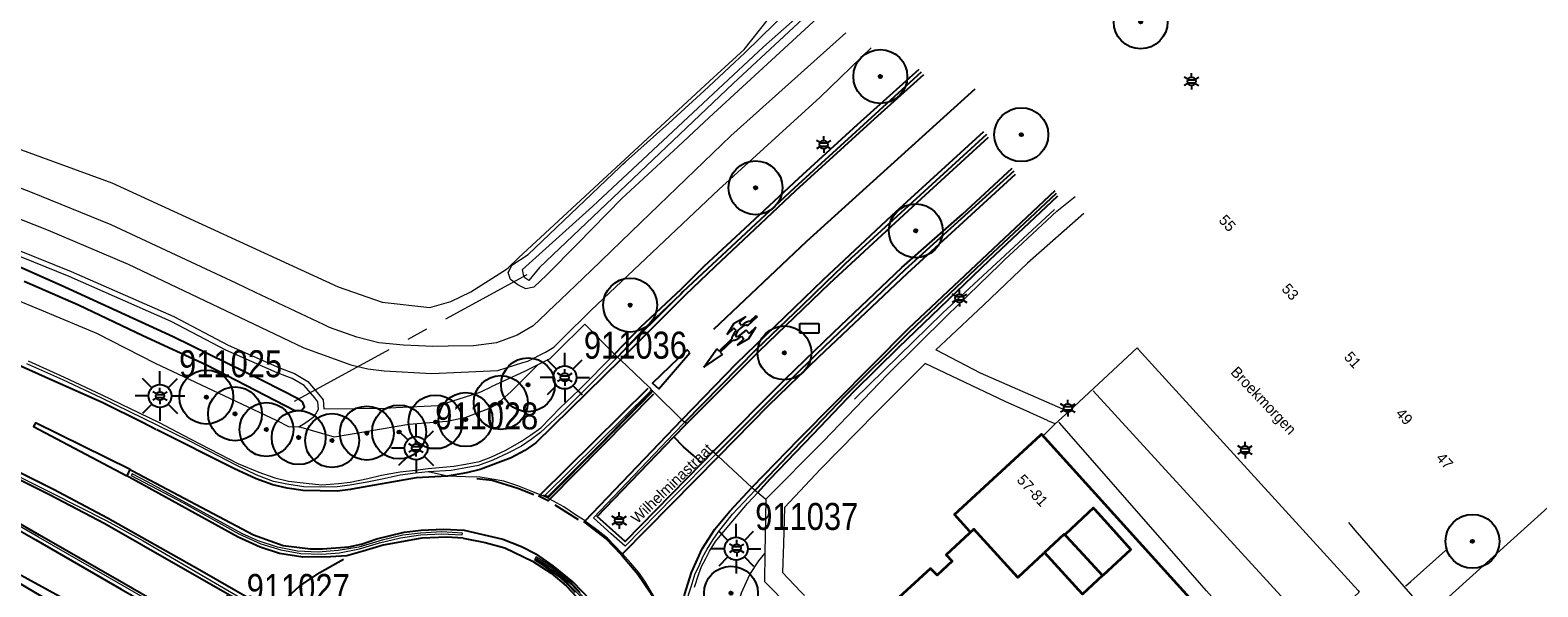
# Model space of a CAD drawing. Header units: metres. Extents: x 169249 to 194689, y 406250 to 412203.
# Tile 30 of 35: x 169901 to 170040, y 406980 to 407032. Entities that reach past the tile are written whole.
import ezdxf
from ezdxf.enums import TextEntityAlignment as Align

# ---------------------------------------------------------------- set-up
doc = ezdxf.new("R2010")
doc.units = ezdxf.units.M
doc.linetypes.add('AM-AS', pattern=[16, 10, -2, 2, -2])
doc.layers.get('0').update_dxf_attribs({"lineweight": 25})
for name, color, linetype, lineweight in [('B-WE-AM-AS_KUNSTWERK_DUIKER-GV', 10, 'AM-AS', 18), ('B-WE-GR-BOOM-S', 90, 'Continuous', 25), ('B-WE-GR-HAAG-G', 90, 'GR-HAAG1', 13), ('B-WE-GR-HAAG-GV', 90, 'GR-HAAG1', 13), ('B-WE-GW-WATERGANG_INSTEEK-G', 160, 'Continuous', 18), ('B-WE-GW-WATERGANG_SLOOT_BODEM-G', 160, 'Continuous', 18), ('B-WE-IE-TERREINAFSCHEIDING_KUNSTMATIG_HEKWERK-G', 20, 'IE-TERREINAFSCHEIDING-KUNSTMATIG', 18), ('B-WE-KL-ET_LS_OV_KAST-S', 190, 'Continuous', 25), ('B-WE-KL-ET_LS_OV_LICHTMAST-S', 190, 'Continuous', 25), ('B-WE-OG-BREUKLIJN-G', 7, 'Continuous', 18), ('B-WE-OG-TOPOGRAFIE_BEBOUWING-G', 1, 'Continuous', 35), ('B-WE-OG-TOPOGRAFIE_WATER-GV', 160, 'Continuous', 18), ('B-WE-OG-TOPOGRAFIE_WEG_BERM-GV', 62, 'Continuous', 18), ('B-WE-OG-TOPOGRAFIE_WEG_PARKEERPLAATS-G', 191, 'Continuous', 18), ('B-WE-OG-TOPOGRAFIE_WEG_RIJWEG-GV', 252, 'Continuous', 18), ('B-WE-OG-TOPOGRAFIE_WEG_VERHARD-G', 252, 'Continuous', 18), ('B-WE-OG-TOPOGRAFIE_WEG_VOETPAD-GV', 31, 'Continuous', 18), ('B-WE-VW-MARKERING_PIJL-S', 7, 'Continuous', 25)]:
    doc.layers.add(name, color=color, linetype=linetype, lineweight=lineweight)
for name, color, linetype in [('B-WE-OG-TOPOGRAFIE_WATER_SLOOT-GV', 7, 'Continuous'), ('B-WE-OG-TOPOGRAFIE_WEG_RIJWEG-G', 7, 'Continuous'), ('B-WE-OG-TOPOGRAFIE_WEG_VERKEERSEILAND-GV', 7, 'Continuous'), ('B-WE-VH-KANTOPSLUITING-G', 7, 'Continuous'), ('B-WE-VW-MARKERING-G', 7, 'Continuous'), ('Label_Nummeraanduidingreeks', 7, 'Continuous'), ('Label_Openbareruimte', 7, 'Continuous')]:
    doc.layers.add(name, color=color, linetype=linetype)
doc.styles.add('ARIAL', font='ARIALN.TTF', dxfattribs={"height": 1})
doc.styles.add('NLCS-ISO', font='txt')
doc.linetypes.add('GR-HAAG1', pattern='A,6,[176,NLCS.SHX,S=0.125,R=0,X=0,Y=0],-2', length=8)
doc.linetypes.add('IE-TERREINAFSCHEIDING-KUNSTMATIG', pattern='A,4,[82,NLCS.SHX,S=0.75,R=90,X=0,Y=0],4,-2', length=10)

# ---------------------------------------------------------------- blocks, each defined once
blk = doc.blocks.new('SKL-ET_OV_KAST_ALGEMEEN-SO')
for p, q in [((-0.91, 0.44), (0.84, 0.44)), ((-0.91, -0.43), (-0.91, 0.44)), ((0.84, 0.44), (0.84, -0.43)), ((0.84, -0.43), (-0.91, -0.43))]:
    blk.add_line(p, q)
blk = doc.blocks.new('SGR-BOOM_01')
at = {"ltscale": 0.1}
h = blk.add_hatch(color=256, dxfattribs=at)
edge = h.paths.add_edge_path()
edge.add_arc((0, 0), 0.15, 0, 360)
for radius in [2.5, 0.045]:
    blk.add_circle((0, 0), radius)
blk.add_circle((0, 0), 0.15, dxfattribs=at)
blk = doc.blocks.new('B-SVW-MARKERING_PIJL_ROTONDE_RD_RA_LA_6.80')
for p, q in [((1.95, 0.98), (0.75, 0.68)), ((0.75, 0.68), (1.6, 0.68)), ((1.6, 0.21), (1.6, 0.68)), ((3.15, 0.68), (1.95, 0.98)), ((2.3, 0.36), (2.3, 0.68)), ((2.3, 0.68), (3.15, 0.68)), ((0.75, -0.68), (1.6, -0.68)), ((1.95, -0.98), (0.75, -0.68)), ((1.6, -0.36), (1.6, -0.68)), ((3.15, -0.68), (1.95, -0.98)), ((2.3, -0.36), (2.3, -0.68)), ((2.3, -0.68), (3.15, -0.68))]:
    blk.add_line(p, q)
at = {"linetype": 'Continuous'}
for p, q in [((4.75, 0.07), (3.13, 0.07)), ((6.8, 0), (4.75, 0.37)), ((4.75, 0.07), (4.75, 0.37)), ((4.75, -0.08), (3.13, -0.08)), ((6.8, 0), (4.75, -0.38)), ((4.75, -0.08), (4.75, -0.38))]:
    blk.add_line(p, q, dxfattribs=at)
for points in [[(0, 0.07), (1.27, 0.07)], [(0, -0.07), (0, 0.07)], [(0.77, -0.08), (0, -0.07)]]:
    blk.add_lwpolyline(points)
for major_axis, ratio, start_param, end_param in [((0.72, 0), 0.333997, 2.824404, 8.361609), ((1.2, 0), 0.3125, 0.201358, 1.274792), ((1.2, 0), 0.3125, -2.940235, -1.866765), ((1.2, 0), 0.3125, -1.274828, -0.201358)]:
    blk.add_ellipse((1.95, 0), major_axis=major_axis, ratio=ratio, start_param=start_param, end_param=end_param, dxfattribs=at)
blk = doc.blocks.new('B-SIE-WEG_LICHTMAST-SO')
at = {"ltscale": 0.1}
for p, q in [((-0.33, 0.19), (-0.67, 0.39)), ((0, 0.39), (0, 0.77)), ((0.33, 0.19), (0.67, 0.39)), ((-0.33, -0.19), (-0.67, -0.39)), ((0, -0.39), (0, -0.77)), ((0.33, -0.19), (0.67, -0.39))]:
    blk.add_line(p, q, dxfattribs=at)
at = {"flags": 128}
for points in [[(-0.35, 0.15), (0.35, 0.15)], [(-0.35, -0.15), (0.35, -0.15)]]:
    blk.add_lwpolyline(points, dxfattribs=at)
at = {"ltscale": 0.1}
blk.add_circle((0, 0), 0.386, dxfattribs=at)
at = {"style": 'NLCS-ISO'}
blk.add_attdef('TYPE', text='', height=0.549, dxfattribs=at).set_placement((0, 0.77), align=Align.BOTTOM_CENTER)
blk = doc.blocks.new('LM')
for p, q in [((-0.47, 0.61), (-0.47, 1.83)), ((-1.23, 0.3), (-2.09, 1.16)), ((0.29, 0.3), (1.15, 1.16)), ((-1.54, -0.46), (-2.76, -0.46)), ((-1.23, -1.22), (-2.09, -2.08)), ((0.29, -1.21), (1.15, -2.08)), ((0.6, -0.46), (1.82, -0.46)), ((-0.47, -1.53), (-0.47, -2.75))]:
    blk.add_line(p, q)
blk.add_circle((-0.47, -0.46), 1.07)
at = {"color": 7, "style": 'ARIAL'}
blk.add_attdef('MASTNR.', (1.3, 1.28), '', height=2.5, dxfattribs=at)

msp = doc.modelspace()

# ---------------------------------------------------------------- linework, layer by layer
at = {"layer": 'B-WE-AM-AS_KUNSTWERK_DUIKER-GV'}
msp.add_line((169925.14, 406997.4, 11.11), (169946.73, 407009.15, 11.1), dxfattribs=at)
at = {"layer": 'B-WE-GR-HAAG-G'}
msp.add_polyline3d([(169977.07, 406997.57, 12.46), (169985.24, 407005.57, 12.55), (169995.62, 407015.17, 12.83)], dxfattribs=at)
at = {"layer": 'B-WE-GR-HAAG-GV'}
msp.add_line((169968.11, 406988.94, 12.49), (169968.85, 406988.32, 12.56), dxfattribs=at)
msp.add_polyline3d([(169967.87, 406989.15, 12.4), (169967.91, 406989.12, 12.41), (169968.11, 406988.94, 12.49)], dxfattribs=at)
at = {"layer": 'B-WE-GW-WATERGANG_INSTEEK-G'}
msp.add_polyline3d([(169974.04, 407033.28, 12.19), (169963.62, 407023.71, 12), (169960.74, 407021.03, 11.99), (169955.52, 407016.18, 11.96), (169951.39, 407011.99, 11.99), (169948.55, 407009.12, 12.02), (169947.36, 407007.97, 12.05), (169947.19, 407007.94, 12.04), (169946.61, 407007.83, 12), (169945.86, 407008.19, 11.98), (169945.4, 407008.52, 12), (169945.18, 407008.68, 12.01), (169944.97, 407009.34, 12), (169945.06, 407009.5, 11.99), (169945.31, 407010, 11.98), (169946.82, 407010.99, 12.02), (169955.35, 407019.14, 12.13), (169955.59, 407019.37, 12.13), (169955.85, 407019.6, 12.13), (169959.88, 407023.17, 12.07), (169963.54, 407026.56, 12.07), (169966.94, 407029.74, 12.09), (169972.38, 407035.07, 12.2)], dxfattribs=at)
at = {"layer": 'B-WE-GW-WATERGANG_SLOOT_BODEM-G'}
msp.add_polyline3d([(169975.29, 407035.67, 11.71), (169965.83, 407026.86, 11.57), (169947.87, 407009.8, 11.28), (169946.88, 407008.59, 11.46), (169946.5, 407008.83, 11.46), (169946.4, 407009.1, 11.45), (169946.35, 407009.29, 11.45), (169946.3, 407009.6, 11.46), (169952.79, 407015.44, 11.48), (169968.65, 407030.26, 11.66), (169973.67, 407034.74, 11.66), (169974.99, 407035.99, 11.73)], dxfattribs=at)
at = {"layer": 'B-WE-IE-TERREINAFSCHEIDING_KUNSTMATIG_HEKWERK-G'}
msp.add_polyline3d([(169879.4, 407028.17, 11.67), (169908.21, 407017.65, 11.87), (169929.21, 407008, 12.13), (169933.28, 407006.58, 12.16), (169937.71, 407006.07, 12.07), (169939.66, 407006.63, 12), (169941.5, 407007.53, 12.02), (169944.81, 407009.64, 12.03), (169944.96, 407009.77, 12.03), (169945.94, 407010.68, 12.01), (169963.65, 407027.06, 11.64), (169966.85, 407030.02, 11.58), (169970.65, 407034.84, 12.12), (169973.07, 407037.93, 12.24)], dxfattribs=at)
at = {"layer": 'B-WE-OG-BREUKLIJN-G'}
for points in [[(169953.49, 406993.41, 12.55), (169948.66, 406988.55, 12.62), (169948.4, 406988.67, 12.65), (169958.13, 406998.29, 12.4), (169958.18, 406998.24, 12.4), (169953.49, 406993.41, 12.55)], [(169919.98, 406985.1, 12.66), (169922.02, 406984.18, 12.74), (169923.88, 406983.62, 12.74), (169925.73, 406983.28, 12.81), (169927.68, 406983.22, 12.81), (169929.32, 406983.34, 12.81), (169931.17, 406983.72, 12.83), (169933.03, 406984.27, 12.83), (169934.97, 406984.74, 12.79), (169936.83, 406985, 12.8), (169938.81, 406985.11, 12.8), (169940.7, 406984.99, 12.65), (169940.72, 406985.16, 12.65), (169938.81, 406985.27, 12.81), (169936.84, 406985.17, 12.81), (169935.2, 406984.98, 12.82), (169933.27, 406984.52, 12.82), (169931.11, 406983.87, 12.82), (169929.21, 406983.54, 12.81), (169927.35, 406983.4, 12.81), (169925.43, 406983.49, 12.79), (169923.58, 406983.85, 12.77), (169921.77, 406984.45, 12.75), (169920.27, 406985.13, 12.7), (169911.52, 406989.91, 12.56), (169910.1, 406990.67, 12.48), (169910.01, 406990.51, 12.48), (169914.89, 406987.93, 12.59), (169919.98, 406985.1, 12.66)], [(169950.51, 406980.49, 12.78), (169949.09, 406981.68, 12.76), (169947.55, 406982.71, 12.75), (169947.61, 406982.82, 12.74), (169949, 406981.95, 12.77), (169950.77, 406980.47, 12.79), (169952.49, 406978.67, 12.79), (169953.66, 406976.89, 12.79), (169954.89, 406974.58, 12.81), (169955.48, 406972.92, 12.82), (169955.81, 406971.73, 12.83), (169956.08, 406970.02, 12.84), (169956.27, 406968.12, 12.84), (169956.24, 406966.28, 12.84), (169955.87, 406964.02, 12.83), (169955.73, 406964.07, 12.83), (169955.97, 406966.1, 12.83), (169956.07, 406968.34, 12.83), (169955.66, 406971.71, 12.84), (169955.16, 406973.4, 12.82), (169954.24, 406975.53, 12.81), (169952.81, 406977.87, 12.8), (169951.98, 406979.01, 12.79), (169950.51, 406980.49, 12.78)]]:
    msp.add_polyline3d(points, dxfattribs=at)
at = {"layer": 'B-WE-OG-TOPOGRAFIE_BEBOUWING-G'}
for points in [[(169987.78, 406985.3, 21.44), (169987.74, 406985.34, 21.44), (169986.35, 406986.88, 21.44), (169994.32, 406994.25, 21.44), (169994.42, 406994.34, 21.44), (170009.03, 406978.21, 21.44), (170009.02, 406978.2, 21.44), (170001.07, 406970.87, 21.44), (169999.58, 406972.52, 21.44)], [(170000.16, 406981.26, 24.11), (170002.71, 406983.63, 24.11), (170000.58, 406986.02, 24.11), (169999.38, 406987.36, 24.11), (169999.25, 406987.5, 24.11), (169996.66, 406985.08, 24.11)], [(169994.61, 406983.28, 24.08), (169992.23, 406981.06, 24.08), (169988.15, 406985.53, 24.08), (169985.58, 406983.16, 24.08), (169986.13, 406982.55, 24.08), (169984.76, 406981.26, 24.08), (169984.14, 406981.88, 24.08), (169980.46, 406978.52, 24.08)], [(169996.68, 406984.91, 25.06), (169997.92, 406983.58, 25.06), (170000.08, 406981.23, 25.06), (169998.23, 406979.5, 25.06), (169994.71, 406983.38, 25.06), (169996.54, 406985.07, 25.06), (169996.68, 406984.91, 25.06)]]:
    msp.add_polyline3d(points, dxfattribs=at)
at = {"layer": 'B-WE-OG-TOPOGRAFIE_WATER-GV'}
msp.add_line((169925.55, 406995.03, 12.43), (169926.2, 406995.43, 12.44), dxfattribs=at)
for points in [[(169834.94, 407026.37, 11.44), (169835.67, 407026, 11.4), (169836.92, 407025.57, 11.39), (169840.64, 407024.49, 11.42), (169842.01, 407024.09, 11.44), (169850.94, 407021.79, 11.52), (169858.29, 407020.06, 11.64), (169865.41, 407018.2, 11.76), (169876.12, 407015.36, 11.87), (169886.77, 407011.48, 12.02), (169895.17, 407008.52, 12.1), (169902.06, 407005.68, 12.17), (169906.78, 407003.72, 12.18), (169912.24, 407000.91, 12.23), (169919.7, 406997.4, 12.34), (169923.51, 406995.62, 12.36), (169924.59, 406995.04, 12.38), (169925.55, 406995.03, 12.43)], [(169926.2, 406995.43, 12.44), (169926.76, 406995.83, 12.43), (169927.01, 406996.01, 12.42), (169927.38, 406996.67, 12.38), (169927.33, 406997.34, 12.35), (169927.03, 406997.71, 12.3), (169926.06, 406998.84, 12.17), (169924.94, 406999.49, 12.12), (169923.56, 407000.03, 12.03), (169918.79, 407002.13, 11.95), (169913.73, 407004.79, 11.86), (169904.26, 407008.97, 11.74), (169897.68, 407011.61, 11.74)]]:
    msp.add_polyline3d(points, dxfattribs=at)
at = {"layer": 'B-WE-OG-TOPOGRAFIE_WATER_SLOOT-GV'}
for points in [[(169903.53, 407008.12, 11.12), (169898.3, 407010.43, 11.07)], [(169900.09, 407008.54, 10.88), (169905.11, 407006.32, 11.01), (169911.1, 407003.48, 11.04), (169916.99, 407000.77, 11.05), (169925.2, 406996.54, 11.05), (169925.8, 406996.53, 11.05), (169926.08, 406996.86, 11.05), (169925.91, 406997.34, 11.05), (169925.57, 406997.58, 11.05), (169922.22, 406999.29, 11.28), (169913.91, 407003.35, 11.28), (169903.53, 407008.12, 11.12)]]:
    msp.add_polyline3d(points, dxfattribs=at)
at = {"layer": 'B-WE-OG-TOPOGRAFIE_WEG_BERM-GV'}
for points in [[(169897.87, 407012.08, 11.74), (169904.45, 407009.43, 11.74), (169913.95, 407005.24, 11.86), (169919, 407002.58, 11.95), (169923.75, 407000.49, 12.03), (169925.15, 406999.95, 12.12), (169926.39, 406999.23, 12.17), (169927.42, 406998.03, 12.3), (169927.81, 406997.52, 12.35), (169927.88, 406996.68, 12.38), (169933.56, 406996.75, 12.5), (169934.55, 406996.8, 12.5), (169938.47, 406997.01, 12.5), (169942.27, 406998.21, 12.35), (169942.48, 406998.31, 12.35), (169943.39, 406998.73, 12.34)], [(169954.84, 407001.77, 12.44), (169952.07, 407004.53, 12.13), (169949.51, 407002, 12.15), (169948.83, 407001.31, 12.25), (169947.73, 407000.76, 12.28)], [(169900.45, 407001.15, 12.24), (169903.78, 406999.62, 12.26), (169907.28, 406998, 12.3), (169912.54, 406995.46, 12.38), (169915.55, 406993.89, 12.47), (169919.89, 406991.62, 12.56), (169921.84, 406990.8, 12.6), (169923.32, 406990.29, 12.61), (169924.61, 406989.97, 12.62), (169926.23, 406989.78, 12.62), (169927.68, 406989.65, 12.61), (169929.22, 406989.77, 12.64), (169930.32, 406989.88, 12.66), (169931.94, 406990.23, 12.66), (169933.21, 406990.53, 12.64), (169934.96, 406990.84, 12.64), (169936.38, 406990.99, 12.67), (169937.55, 406991.14, 12.68), (169939.94, 406991.38, 12.6), (169941.01, 406991.56, 12.62), (169942.32, 406991.8, 12.63), (169943.37, 406992.22, 12.63), (169944.75, 406992.85, 12.62), (169946.22, 406993.69, 12.59), (169947.03, 406994.24, 12.57), (169947.99, 406994.92, 12.56), (169949.79, 406996.78, 12.51), (169951.55, 406998.46, 12.48), (169954.84, 407001.77, 12.44)], [(169955.12, 407001.48, 12.32), (169955.02, 407001.58, 12.36), (169954.84, 407001.77, 12.44)], [(169947.73, 407000.76, 12.28), (169945.21, 406998.26, 12.52), (169943.87, 406997.07, 12.52), (169943.14, 406996.68, 12.48), (169940.96, 406995.86, 12.56), (169939.27, 406995.51, 12.56), (169935.75, 406995.23, 12.53), (169928.85, 406994.07, 12.45), (169925.55, 406995.03, 12.43)], [(169947.73, 407000.76, 12.28), (169947.17, 407000.49, 12.3), (169946.47, 407000.16, 12.31), (169943.39, 406998.73, 12.34)], [(169962.26, 406980.14, 12.67), (169962.65, 406981.39, 12.64), (169962.91, 406982.06, 12.62), (169963.3, 406982.82, 12.61), (169963.63, 406983.49, 12.6), (169964.21, 406984.38, 12.59), (169964.78, 406985.1, 12.58), (169967.15, 406987.91, 12.49), (169968.11, 406988.94, 12.49)], [(169982.65, 406949.13, 12.16), (169974.7, 406956.54, 12.36), (169969.59, 406961.05, 12.47), (169968.34, 406962.41, 12.53), (169966.92, 406965.37, 12.63), (169966.61, 406966.78, 12.63), (169966.4, 406969.54, 12.64), (169965.98, 406973.04, 12.63), (169965.79, 406974.95, 12.63), (169965.76, 406976, 12.62), (169966.11, 406977.92, 12.6), (169966.62, 406979.64, 12.55), (169967.39, 406981.33, 12.53), (169968.21, 406982.6, 12.48), (169968.78, 406983.26, 12.68)]]:
    msp.add_polyline3d(points, dxfattribs=at)
at = {"layer": 'B-WE-OG-TOPOGRAFIE_WEG_PARKEERPLAATS-G'}
for points in [[(169996.96, 406996.43, 12.55), (169997.03, 406996.49, 12.55), (170003.29, 407002.34, 12.72), (170003.38, 407002.23, 12.72), (170013.84, 406990.74, 12.7), (170023.79, 406979.83, 12.65), (170023.9, 406979.7, 12.65), (170019.29, 406975.4, 12.61), (170019.19, 406975.27, 12.61), (170019.14, 406975.1, 12.6), (170019.16, 406974.93, 12.6), (170019.24, 406974.76, 12.6), (170019.39, 406974.65, 12.61), (170019.57, 406974.6, 12.61), (170022.84, 406973.85, 12.54), (170025.4, 406973.27, 12.48), (170025.44, 406973.26, 12.48)], [(170019.69, 406975.98, 12.41), (170019.64, 406976.03, 12.41), (169999.21, 406998.35, 12.43)], [(169995.69, 406995.29, 12.57), (169996.96, 406996.43, 12.55), (169996.96, 406996.43, 12.55)], [(169994.65, 406994.25, 12.52), (169995.49, 406995.09, 12.56), (169995.69, 406995.29, 12.57)], [(170012.69, 406973.58, 12.52), (170012.65, 406973.63, 12.52), (170010.97, 406975.48, 12.52), (170009.78, 406976.79, 12.52), (170009.79, 406976.8, 12.52), (170011.23, 406978.13, 12.52), (170011, 406978.39, 12.52), (170009.72, 406979.82, 12.51), (170009.08, 406980.56, 12.51), (169996.14, 406995.35, 12.5), (169996.04, 406995.46, 12.5)]]:
    msp.add_polyline3d(points, dxfattribs=at)
at = {"layer": 'B-WE-OG-TOPOGRAFIE_WEG_RIJWEG-G'}
for points in [[(169983.26, 407027.92, 12.7), (169971.48, 407017.14, 12.36), (169963.88, 407010.06, 12.29), (169961.18, 407007.53, 12.29), (169960.97, 407007.33, 12.29)], [(169961.36, 406995.45, 12.45), (169967.99, 407002.22, 12.42), (169972.22, 407006.28, 12.44), (169974.4, 407008.38, 12.45), (169976.83, 407010.71, 12.47), (169977.44, 407011.26, 12.48), (169989.35, 407022.16, 12.81)], [(169991.87, 407018.72, 12.85), (169981.74, 407009.57, 12.58), (169973.59, 407001.8, 12.45), (169968.92, 406997.17, 12.44), (169964.24, 406992.47, 12.51)], [(169967.87, 406989.15, 12.4), (169967.99, 406989.28, 12.39), (169972.08, 406993.58, 12.38), (169976.26, 406997.91, 12.36), (169982.13, 407003.76, 12.42), (169984.11, 407005.64, 12.46), (169988.95, 407010.25, 12.57), (169995.82, 407016.69, 12.76)], [(169960.97, 407007.33, 12.29), (169957.47, 407003.99, 12.29), (169955.12, 407001.48, 12.32)]]:
    msp.add_polyline3d(points, dxfattribs=at)
at = {"layer": 'B-WE-OG-TOPOGRAFIE_WEG_RIJWEG-GV'}
for p, q in [((169960.97, 407007.33, 4.85), (169955.12, 407001.48, 12.32)), ((169955.12, 407001.48, 12.32), (169955.38, 407001.24, 12.34)), ((169961.08, 406995.67, 12.49), (169961.36, 406995.45, 12.45)), ((169964.24, 406992.47, 12.51), (169964.46, 406992.27, 12.52)), ((169964.46, 406992.27, 12.52), (169967.58, 406989.4, 12.44)), ((169939.34, 406990.44, 12.55), (169937.56, 406990.84, 12.54)), ((169967.58, 406989.4, 12.44), (169967.87, 406989.15, 12.4))]:
    msp.add_line(p, q, dxfattribs=at)
for points in [[(169840.86, 407010.58, 11.69), (169849.59, 407008.62, 11.76), (169857.77, 407006.52, 11.88), (169865.98, 407004.06, 12.01), (169873.8, 407001.36, 12.1), (169881.45, 406998.49, 12.21), (169889, 406995.31, 12.3), (169897.06, 406991.69, 12.38), (169902.61, 406988.9, 12.44), (169907.68, 406986.32, 12.45), (169911.13, 406984.44, 12.49), (169922, 406978.09, 12.63), (169920.65, 406976.28, 12.61), (169919.31, 406974.51, 12.63), (169909.27, 406980.29, 12.42), (169901.4, 406984.8, 12.47), (169892.62, 406989.87, 12.35), (169887.95, 406992.37, 12.27), (169881.99, 406995.2, 12.2), (169874.33, 406998.47, 12.11), (169866.43, 407001.33, 12.02), (169858.85, 407003.7, 11.93), (169850.65, 407005.99, 11.81), (169840.41, 407008.47, 11.63)], [(169955.12, 407001.48, 12.32), (169950.21, 406996.61, 12.41), (169947.96, 406994.48, 12.49), (169947.11, 406993.86, 12.51), (169946.2, 406993.23, 12.5), (169944.99, 406992.61, 12.5), (169943.55, 406991.93, 12.51), (169942.22, 406991.43, 12.55), (169941.04, 406991.22, 12.55), (169939.67, 406990.97, 12.53), (169937.56, 406990.84, 12.54)], [(169937.56, 406990.84, 12.54), (169936.38, 406990.71, 12.54), (169934.96, 406990.53, 12.53), (169933.29, 406990.17, 12.54), (169931.88, 406989.88, 12.56), (169930.28, 406989.6, 12.56), (169929.1, 406989.44, 12.55), (169927.61, 406989.41, 12.5), (169926.03, 406989.46, 12.5), (169924.45, 406989.7, 12.52), (169923.21, 406989.96, 12.48), (169921.67, 406990.53, 12.46), (169919.8, 406991.42, 12.44), (169915.44, 406993.69, 12.36), (169912.49, 406995.13, 12.28), (169907.23, 406997.71, 12.21), (169903.66, 406999.37, 12.17), (169900.32, 407000.87, 12.15)], [(169955.38, 407001.24, 12.34), (169958.03, 406998.69, 12.4), (169958.21, 406998.5, 12.4), (169958.55, 406998.16, 12.4), (169961.08, 406995.67, 12.49)], [(169958.13, 406998.42, 12.4), (169958.31, 406998.24, 12.4), (169953.56, 406993.34, 12.48), (169948.72, 406988.46, 12.55), (169948.24, 406988.67, 12.58)], [(169964.24, 406992.47, 12.51), (169960.3, 406988.54, 12.51), (169955.82, 406983.96, 12.56), (169954.51, 406985.1, 12.58), (169952.87, 406986.59, 12.59), (169960.36, 406994.43, 12.45), (169961.36, 406995.45, 12.45)], [(169947.94, 406988.71, 12.56), (169947.27, 406989, 12.56), (169945.88, 406989.54, 12.56), (169944.58, 406989.97, 12.54), (169943.49, 406990.17, 12.55), (169942.37, 406990.34, 12.56), (169941.01, 406990.39, 12.55), (169939.34, 406990.44, 12.55)], [(169948.83, 406988.31, 12.57), (169948.61, 406988.43, 12.57), (169948.17, 406988.61, 12.56), (169947.94, 406988.71, 12.56)], [(169961.22, 406973.71, 12.61), (169961.21, 406973.78, 12.61), (169961.2, 406974.92, 12.61), (169961.2, 406975.64, 12.62), (169961.27, 406976.41, 12.61), (169961.38, 406977.37, 12.61), (169961.49, 406978.49, 12.59), (169961.68, 406979.43, 12.58), (169961.94, 406980.18, 12.56), (169962.32, 406981.41, 12.53), (169962.67, 406982.14, 12.53), (169963.03, 406982.95, 12.5), (169963.43, 406983.68, 12.48), (169963.98, 406984.58, 12.44), (169964.47, 406985.28, 12.44), (169965.77, 406986.91, 12.42), (169967.87, 406989.15, 12.4)], [(169952.1, 406986.29, 12.58), (169951.32, 406986.81, 12.59), (169950.13, 406987.61, 12.58), (169949.46, 406987.97, 12.58), (169948.83, 406988.31, 12.57)], [(169955.57, 406983.24, 12.59), (169955.51, 406983.31, 12.59), (169954.17, 406984.68, 12.6), (169953.31, 406985.37, 12.59), (169952.24, 406986.19, 12.58), (169952.1, 406986.29, 12.58)], [(169960.89, 406973.68, 12.62), (169960.68, 406974.26, 12.62), (169960.44, 406975.02, 12.63), (169960.04, 406976.2, 12.62), (169959.64, 406977.2, 12.61), (169959.1, 406978.3, 12.61), (169958.33, 406979.55, 12.59), (169957.64, 406980.7, 12.59), (169957.05, 406981.55, 12.59), (169956.34, 406982.39, 12.59), (169955.57, 406983.24, 12.59)], [(169950.84, 406980.54, 12.69), (169950.01, 406981.24, 12.69), (169949.05, 406982.03, 12.67), (169947.58, 406982.96, 12.64), (169947.41, 406982.68, 12.65), (169948.09, 406982.26, 12.67), (169949.03, 406981.6, 12.66), (169949.59, 406981.17, 12.67), (169950.44, 406980.42, 12.68), (169951.18, 406979.66, 12.69)], [(169951.66, 406979.66, 12.69), (169950.84, 406980.54, 12.69)]]:
    msp.add_polyline3d(points, dxfattribs=at)
at = {"layer": 'B-WE-OG-TOPOGRAFIE_WEG_VERHARD-G'}
msp.add_line((170030.32, 406977.54, 12.32), (170041.72, 406987.85, 12.35), dxfattribs=at)
for points in [[(169976.29, 407031.57, 12.32), (169965.61, 407021.99, 12.13), (169957.26, 407013.96, 12.1), (169952.65, 407009.53, 12.09), (169949.82, 407006.8, 12.08), (169948.72, 407005.75, 12.08), (169948.51, 407005.55, 12.08), (169947.3, 407004.39, 12.11), (169945.81, 407003.53, 12.11), (169943.9, 407002.82, 12.12), (169941.76, 407002.54, 12.14), (169939.39, 407002.49, 12.17), (169937.98, 407002.46, 12.19), (169937.33, 407002.49, 12.18), (169936.65, 407002.52, 12.18), (169935.26, 407002.58, 12.17), (169932.99, 407002.81, 12.17), (169930.94, 407003.32, 12.17), (169928.41, 407004.23, 12.17), (169927.84, 407004.5, 12.16), (169921.53, 407007.49, 12.06), (169919.74, 407008.34, 12.03), (169908.15, 407013.74, 11.89), (169900.7, 407016.77, 11.81), (169894.73, 407019.08, 11.76)], [(169895.62, 407015.87, 11.74), (169902.31, 407013.27, 11.8), (169909.73, 407010.09, 11.86), (169918.11, 407006.12, 11.93), (169924.02, 407003.31, 12.04), (169926.02, 407002.35, 12.07), (169930.39, 407000.76, 12.32), (169931.94, 407000.4, 12.32), (169933.46, 407000.21, 12.21), (169937.9, 406999.96, 12.32), (169944.02, 407000.25, 12.19), (169946.34, 407000.97, 12.22), (169946.8, 407001.11, 12.23), (169948.44, 407001.93, 12.23), (169949.2, 407002.4, 12.15), (169950.98, 407004.16, 12.14), (169951.72, 407004.89, 12.13), (169952.51, 407005.67, 12.12), (169952.68, 407005.83, 12.12), (169964.5, 407017.04, 12.09), (169973.91, 407025.58, 12.23), (169978.64, 407030.15, 12.35)], [(169968.85, 406988.32, 12.56), (169974.2, 406993.69, 12.53), (169980.14, 406999.87, 12.53), (169985.69, 407005.34, 12.62), (169990.56, 407010.07, 12.73), (169991.07, 407010.58, 12.74), (169992.23, 407011.65, 12.78), (169995.86, 407015.01, 12.9), (169997.56, 407016.39, 12.96)], [(169998.34, 407014.8, 12.94), (169993.13, 407010.2, 12.81), (169989.05, 407006.31, 12.71), (169985.55, 407003.03, 12.6), (169984.64, 407002.17, 12.58), (169984.66, 407002.16, 12.58), (169988.73, 407000.04, 12.56), (169996.86, 406996.48, 12.55), (169996.96, 406996.43, 12.55)], [(169995.69, 406995.29, 12.57), (169995.02, 406995.59, 12.57), (169994.99, 406995.6, 12.57), (169993.33, 406996.36, 12.57), (169991.07, 406997.37, 12.57), (169983.65, 407000.89, 12.57), (169979.07, 406996.32, 12.55), (169973.92, 406991.1, 12.57), (169970.58, 406987.54, 12.63), (169970.49, 406984.17, 12.71), (169970.41, 406981.5, 12.78), (169972.12, 406979.71, 12.8), (169972.45, 406979.38, 12.81)], [(170022.89, 406986.15, 12.62), (170023.49, 406985.45, 12.6), (170029.25, 406978.78, 12.36), (170030.14, 406977.74, 12.33), (170030.32, 406977.54, 12.32)], [(170028.18, 406980.24, 12.46), (170028.22, 406980.28, 12.46), (170028.67, 406980.68, 12.46), (170031.9, 406983.54, 12.46), (170031.93, 406983.57, 12.46)]]:
    msp.add_polyline3d(points, dxfattribs=at)
at = {"layer": 'B-WE-OG-TOPOGRAFIE_WEG_VERKEERSEILAND-GV'}
for p, q in [((169960.33, 406994.09, 12.66), (169961.52, 406995.29, 12.64)), ((169963.98, 406992.73, 12.64), (169962.92, 406991.66, 12.65))]:
    msp.add_line(p, q, dxfattribs=at)
for points in [[(169840.81, 407010.3, 11.82), (169849.51, 407008.45, 11.87), (169857.74, 407006.33, 11.99), (169865.89, 407003.85, 12.13), (169873.7, 407001.18, 12.21), (169881.39, 406998.24, 12.32), (169888.92, 406995.13, 12.39), (169896.92, 406991.48, 12.49), (169902.44, 406988.75, 12.55), (169907.57, 406986.05, 12.6), (169910.96, 406984.11, 12.67), (169921.51, 406978.07, 12.76), (169919.12, 406974.83, 12.72), (169909.32, 406980.5, 12.64), (169901.52, 406984.98, 12.56), (169892.72, 406990.04, 12.45), (169888.02, 406992.53, 12.39), (169882.09, 406995.42, 12.31), (169874.39, 406998.69, 12.23), (169866.44, 407001.56, 12.12), (169858.92, 407003.92, 12.02), (169850.71, 407006.18, 11.93), (169840.47, 407008.72, 11.77)], [(169961.52, 406995.29, 12.64), (169961.37, 406995.44, 12.46), (169961.36, 406995.45, 12.45)], [(169962.92, 406991.66, 12.65), (169955.83, 406984.4, 12.69), (169953.22, 406986.69, 12.7), (169960.33, 406994.09, 12.66)], [(169962.92, 406991.66, 12.65), (169962.14, 406992.35, 12.76), (169961.23, 406993.18, 12.77), (169960.33, 406994.09, 12.66)], [(169964.24, 406992.47, 12.51), (169964.11, 406992.61, 12.58), (169963.98, 406992.73, 12.64)]]:
    msp.add_polyline3d(points, dxfattribs=at)
at = {"layer": 'B-WE-OG-TOPOGRAFIE_WEG_VOETPAD-GV'}
msp.add_line((169968.85, 406988.32, 12.56), (169968.78, 406983.26, 12.68), dxfattribs=at)
msp.add_polyline3d([(169968.78, 406983.26, 12.68), (169968.74, 406980.69, 12.73), (169971.1, 406978.3, 12.77)], dxfattribs=at)
at = {"layer": 'B-WE-VH-KANTOPSLUITING-G'}
for points in [[(169983.06, 407028.15, 12.79), (169977.33, 407023.03, 12.61), (169971.89, 407018.06, 12.49), (169966.92, 407013.4, 12.38), (169963.11, 407009.9, 12.36), (169961.02, 407007.8, 12.36), (169957.2, 407004.23, 12.39), (169954.84, 407001.77, 12.44)], [(169989.47, 407021.84, 12.94), (169983.27, 407016.16, 12.8), (169974.73, 407008.29, 12.61), (169968.25, 407002.03, 12.56), (169961.52, 406995.29, 12.64)], [(169963.98, 406992.73, 12.64), (169970.66, 406999.45, 12.54), (169975.16, 407003.79, 12.55), (169981.48, 407009.79, 12.66), (169987.09, 407014.75, 12.8), (169991.7, 407019, 12.92)], [(169995.91, 407016.42, 12.9), (169989.56, 407010.45, 12.71), (169981.16, 407002.39, 12.52), (169977.06, 406998.33, 12.47), (169973.23, 406994.31, 12.45), (169969.21, 406990.13, 12.49), (169968.11, 406988.94, 12.49)]]:
    msp.add_polyline3d(points, dxfattribs=at)
at = {"layer": 'B-WE-VW-MARKERING-G'}
for p, q in [((169947.94, 406988.71, 12.56), (169957.95, 406998.59, 12.4)), ((169958.45, 406998.06, 12.39), (169948.83, 406988.31, 12.57)), ((169952.1, 406986.29, 12.58), (169961.08, 406995.67, 12.49)), ((169964.46, 406992.27, 12.52), (169955.57, 406983.24, 12.59)), ((169909.61, 406990.46, 12.44), (169909.76, 406990.73, 12.43)), ((169909.76, 406990.73, 12.43), (169909.93, 406991.06, 12.42)), ((169955.57, 406983.24, 12.59), (169955.48, 406983.15, 12.59))]:
    msp.add_line(p, q, dxfattribs=at)
at = {"layer": 'B-WE-VW-MARKERING-G', "linetype": 'Continuous'}
msp.add_line((169951.49, 406986.4, 12.6), (169949.33, 406987.74, 12.58), dxfattribs=at)
at = {"layer": 'B-WE-VW-MARKERING-G'}
for points in [[(169955.38, 407001.24, 12.34), (169957.82, 407003.68, 12.34), (169961.4, 407007.27, 12.32), (169964.16, 407009.89, 12.32), (169968.92, 407014.38, 12.35), (169971.63, 407016.93, 12.4), (169978.95, 407023.58, 12.58), (169983.51, 407027.68, 12.72)], [(169989.06, 407022.37, 12.85), (169980.51, 407014.6, 12.63), (169974.18, 407008.65, 12.49), (169966.1, 407000.87, 12.49), (169961.08, 406995.67, 12.49)], [(169964.46, 406992.27, 12.52), (169969.1, 406996.99, 12.49), (169973.79, 407001.52, 12.48), (169982.01, 407009.26, 12.57), (169986.83, 407013.7, 12.71), (169992.02, 407018.46, 12.86)], [(169995.65, 407016.91, 12.84), (169982.08, 407004.15, 12.47), (169971.89, 406993.84, 12.4), (169967.58, 406989.4, 12.44)], [(169961.83, 407001.88, 12.4), (169961.57, 407002.16, 12.4), (169958.35, 406999.07, 12.42), (169958.93, 406998.55, 12.44), (169961.83, 407001.88, 12.4)], [(169955.38, 407001.24, 12.34), (169947.52, 406993.55, 12.52), (169946.52, 406992.81, 12.52), (169945.24, 406992.14, 12.48), (169942.36, 406991.05, 12.56), (169941.09, 406990.75, 12.58), (169939.34, 406990.44, 12.55)], [(169909.93, 406991.06, 12.42), (169901.13, 406995.4, 12.32), (169901.07, 406995.26, 12.33), (169900.96, 406995.05, 12.33), (169909.61, 406990.46, 12.44)], [(169939.34, 406990.44, 12.55), (169936.45, 406990.28, 12.53), (169930.46, 406989.23, 12.51), (169930.35, 406989.22, 12.51), (169929.1, 406989.06, 12.45), (169925.96, 406989.1, 12.47), (169924.47, 406989.32, 12.5), (169923.14, 406989.64, 12.47), (169921.6, 406990.2, 12.46), (169919.54, 406991.15, 12.43), (169912.38, 406994.75, 12.29)], [(169923.05, 406977.89, 12.68), (169916.38, 406981.73, 12.52), (169907.81, 406986.56, 12.45), (169902.81, 406989.2, 12.43), (169897.2, 406991.99, 12.37)], [(169940.8, 406984.68, 12.64), (169939.29, 406984.79, 12.61), (169936.95, 406984.7, 12.62), (169933.39, 406984.05, 12.64), (169931.52, 406983.48, 12.65), (169930.01, 406983.07, 12.66), (169928.48, 406982.95, 12.63), (169925.93, 406982.92, 12.6), (169923.77, 406983.26, 12.58), (169921.96, 406983.85, 12.56), (169919.94, 406984.8, 12.52), (169909.81, 406990.35, 12.44), (169909.61, 406990.46, 12.44)], [(169909.93, 406991.06, 12.42), (169910.14, 406990.95, 12.42), (169921.35, 406984.99, 12.57), (169924.11, 406984.03, 12.6), (169926.64, 406983.71, 12.63), (169927.76, 406983.71, 12.64), (169930.18, 406983.88, 12.68), (169931.34, 406984.14, 12.68), (169931.36, 406984.15, 12.68), (169932.78, 406984.63, 12.67), (169935.31, 406985.24, 12.66), (169936.89, 406985.44, 12.66), (169938.97, 406985.53, 12.66), (169940.88, 406985.44, 12.65)], [(169892.47, 406989.5, 12.34), (169901.17, 406984.53, 12.45), (169909.09, 406979.97, 12.47), (169919.92, 406973.73, 12.65), (169920.08, 406973.98, 12.66), (169920.68, 406974.96, 12.67), (169921.45, 406976.01, 12.66), (169923.05, 406977.89, 12.68)], [(169948.83, 406988.31, 12.57), (169948.69, 406988.17, 12.57), (169947.81, 406988.59, 12.56), (169947.94, 406988.71, 12.56)], [(169960.89, 406973.68, 12.62), (169960.76, 406975.54, 12.62), (169960.89, 406977.38, 12.61), (169961.33, 406979.43, 12.59), (169961.97, 406981.5, 12.55), (169962.97, 406983.71, 12.53), (169964.14, 406985.53, 12.48), (169965.51, 406987.19, 12.43), (169967.58, 406989.4, 12.44)], [(169955.48, 406983.15, 12.59), (169954.01, 406984.66, 12.58), (169952.03, 406986.22, 12.58), (169952.1, 406986.29, 12.58)], [(169903.68, 406979.06, 12.46), (169903.7, 406979.09, 12.46), (169894.17, 406984.28, 12.33), (169893.87, 406983.92, 12.32), (169903.31, 406978.36, 12.45), (169903.35, 406978.45, 12.46), (169903.36, 406978.46, 12.46)], [(169956.15, 406963.83, 12.74), (169956.48, 406966.27, 12.74), (169956.53, 406968.15, 12.76), (169956.4, 406970.01, 12.75), (169955.75, 406973.05, 12.73), (169955.14, 406974.71, 12.73), (169953.93, 406977.02, 12.71), (169952.66, 406978.88, 12.69), (169950.95, 406980.64, 12.71), (169949.15, 406982.14, 12.68), (169947.59, 406983.2, 12.67)], [(169947.22, 406982.57, 12.67), (169948.95, 406981.45, 12.66), (169950.34, 406980.28, 12.68), (169951.78, 406978.75, 12.69), (169952.61, 406977.69, 12.68), (169954.02, 406975.36, 12.7), (169954.89, 406973.32, 12.71), (169955.52, 406970.73, 12.73), (169955.73, 406968.28, 12.74), (169955.7, 406966.08, 12.74), (169955.41, 406964.08, 12.75)]]:
    msp.add_polyline3d(points, dxfattribs=at)
at = {"layer": 'B-WE-VW-MARKERING-G', "linetype": 'Continuous'}
for points in [[(169988.24, 407026.33, 12.84), (169972.64, 407012.2, 12.47), (169964.02, 407004.03, 12.4)], [(169912.33, 406994.77, 12.26), (169912.29, 406994.78, 12.26), (169911.12, 406995.38, 12.32), (169907.31, 406997.28, 12.28), (169902.93, 406999.23, 12.23), (169897.45, 407001.65, 12.18)], [(169947.35, 406988.7, 12.59), (169945.87, 406989.31, 12.6), (169943.49, 406990.04, 12.59), (169942.06, 406990.19, 12.56)], [(169940.8, 406984.68, 12.64), (169942.85, 406984.29, 12.68), (169944.65, 406983.79, 12.68), (169947.22, 406982.57, 12.67)], [(169940.88, 406985.44, 12.65), (169944.48, 406984.6, 12.65), (169946.2, 406983.91, 12.66), (169947.59, 406983.2, 12.67)], [(169955.48, 406983.15, 12.59), (169956.99, 406981.36, 12.59), (169958.11, 406979.72, 12.59), (169958.99, 406978.1, 12.61), (169960.25, 406975.09, 12.62)], [(169923.05, 406977.89, 12.68), (169925.63, 406980.23, 12.69), (169927.5, 406981.51, 12.68), (169929.7, 406982.74, 12.66)]]:
    msp.add_polyline3d(points, dxfattribs=at)

# ---------------------------------------------------------------- block references
for p, values in [((169950.69, 407000.06, 12.39), {'MASTNR.': '911036'}), ((169913.15, 406998.34, 12.33), {'MASTNR.': '911025'}), ((169936.9, 406993.5, 12.68), {'MASTNR.': '911028'}), ((169966.58, 406984.18), {'MASTNR.': '911037'}), ((169919.42, 406977.59, 12.86), {'MASTNR.': '911027'})]:
    msp.add_blockref('LM', p).add_auto_attribs(values)
at = {"layer": 'B-WE-GR-BOOM-S', "color": 7}
for p in [(170003.62, 407032.57, 13.19), (169979.48, 407027.5, 12.49), (169992.55, 407022.11, 12.87), (169967.91, 407017.19, 12.26), (169982.77, 407013.2, 12.73), (169956.28, 407006.31, 12.18), (169970.59, 407001.88, 12.47), (169946.81, 406998.92, 12.53), (169916.98, 406997.78, 12.49), (169919.64, 406996.23, 12.52), (169944.28, 406997.27, 12.5), (169922.55, 406994.77, 12.54), (169938.23, 406995.47, 12.75), (169941.02, 406995.69, 12.53), (169925.54, 406994.02, 12.54), (169928.64, 406993.75, 12.54), (169931.86, 406994.44, 12.54), (169934.85, 406994.54, 12.63), (170034.39, 406984.4, 12.52), (169965.63, 406979.59, 12.7)]:
    msp.add_blockref('SGR-BOOM_01', p, dxfattribs=at)
at = {"layer": 'B-WE-KL-ET_LS_OV_KAST-S', "color": 7}
msp.add_blockref('SKL-ET_OV_KAST_ALGEMEEN-SO', (169972.93, 407004.15, 12.56), dxfattribs=at)
at = {"layer": 'B-WE-KL-ET_LS_OV_LICHTMAST-S', "color": 7}
for p in [(170008.34, 407027.06, 13.18), (169974.23, 407021.19, 12.45), (169986.82, 407006.94, 12.61), (169950.22, 406999.6, 12.39), (169912.68, 406997.88, 12.33), (169996.87, 406996.76, 12.61), (169936.42, 406993.05, 12.68), (170013.3, 406992.86, 12.63), (169955.26, 406986.33, 12.85), (169966.16, 406983.76, 12.64)]:
    msp.add_blockref('B-SIE-WEG_LICHTMAST-SO', p, dxfattribs=at)
at = {"layer": 'B-WE-VW-MARKERING_PIJL-S', "color": 7, "rotation": 223.9465895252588}
msp.add_blockref('B-SVW-MARKERING_PIJL_ROTONDE_RD_RA_LA_6.80', (169968.01, 407005.28, 12.43), dxfattribs=at)

# ---------------------------------------------------------------- texts
at = {"layer": 'Label_Nummeraanduidingreeks', "color": 7, "lineweight": 18}
for s, rotation, p in [('55', -47.4, (170011.66, 407013.91)), ('53', -47.7, (170017.5, 407007.54)), ('51', -47.7, (170023.28, 407001.22)), ('49', -47.6, (170028.07, 406995.98)), ('47', -47.7, (170031.82, 406991.86)), ('57-81', -47.5, (169993.59, 406989.12))]:
    msp.add_text(s, height=1, rotation=rotation, dxfattribs=at).set_placement(p, align=Align.MIDDLE)
at = {"layer": 'Label_Openbareruimte', "color": 252, "lineweight": 18}
for s, rotation, p in [('Broekmorgen', -46.5, (170014.93, 406997.38)), ('Wilhelminastraat', 44.1086, (169960.14, 406989.79))]:
    msp.add_text(s, height=1, rotation=rotation, dxfattribs=at).set_placement(p, align=Align.MIDDLE)

doc.saveas('drawing.dxf')
